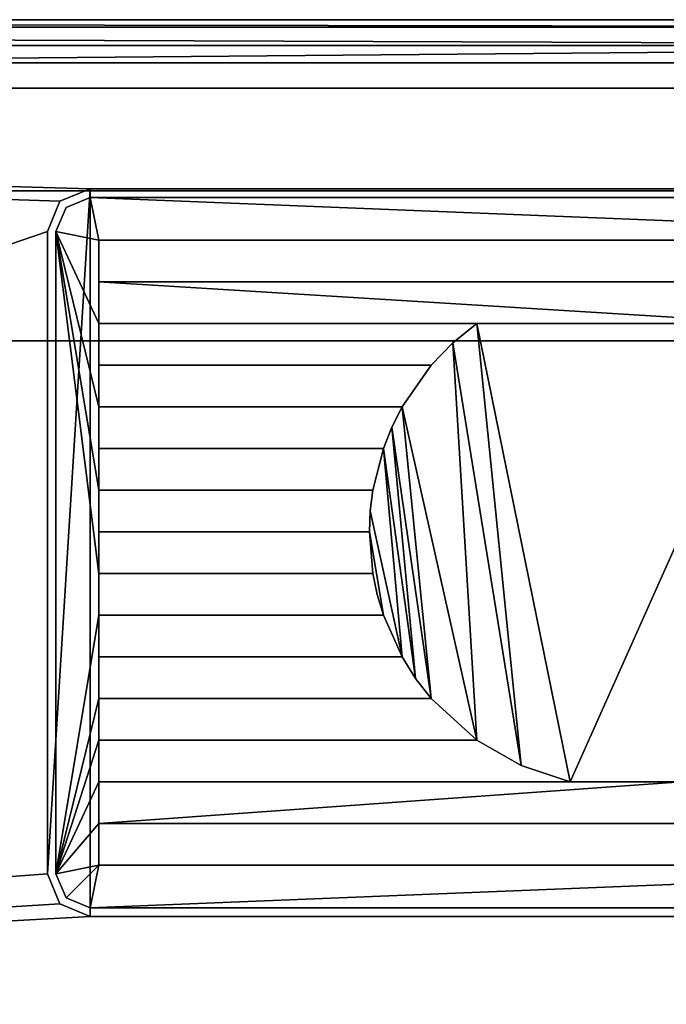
# Model space of a CAD drawing. Header units: millimetres. Extents: x -295 to 295, y -237 to 224.
# Tile 15 of 16: x 121 to 196, y 109 to 224. Entities that reach past the tile are written whole.
import ezdxf

# ---------------------------------------------------------------- set-up
doc = ezdxf.new("R2010")
doc.units = ezdxf.units.MM
doc.layers.add('P-SANR-FIXT', color=6, linetype='Continuous', lineweight=30)

msp = doc.modelspace()

# ---------------------------------------------------------------- meshes
at = {"layer": 'P-SANR-FIXT'}
mesh = msp.add_polyface(dxfattribs=at)
corners = [(-295, 218.53, 552), (-293.53, 222.07, 552), (-289.99, 223.53, 552), (289.99, 223.53, 552), (293.53, 222.07, 552), (295, 218.53, 552), (295, -221.47, 552), (293.54, -225, 552), (290.01, -226.47, 552), (-290.01, -226.47, 552), (-293.54, -225, 552), (-295, -221.47, 552), (-172, -206.46, 552), (-172, -215.6, 552), (285.75, -215.6, 552), (285.75, -182.59, 552), (274.99, -182.59, 552), (274.99, 203.53, 552), (-274.99, 203.53, 552), (-274.99, -206.46, 552)]
mesh.append_faces([[corners[k] for k in face] for face in [(13, 19, 12)]], dxfattribs={"vtx0": -1})
mesh.append_faces([[corners[k] for k in face] for face in [(19, 13, 9, 11)]], dxfattribs={"vtx0": -1, "vtx1": -1, "vtx2": -1, "vtx3": -1})
mesh.append_faces([[corners[k] for k in face] for face in [(6, 14, 15, 5)]], dxfattribs={"vtx0": -1, "vtx2": -1})
mesh.append_faces([[corners[k] for k in face] for face in [(10, 11, 9)]], dxfattribs={"vtx1": -1})
mesh.append_faces([[corners[k] for k in face] for face in [(11, 0, 19)]], dxfattribs={"vtx1": -1, "vtx2": -1})
mesh.append_faces([[corners[k] for k in face] for face in [(18, 19, 0, 2)]], dxfattribs={"vtx1": -1, "vtx2": -1, "vtx3": -1})
mesh.append_faces([[corners[k] for k in face] for face in [(17, 18, 2, 3), (8, 9, 13, 14)]], dxfattribs={"vtx1": -1, "vtx3": -1})
mesh.append_faces([[corners[k] for k in face] for face in [(0, 1, 2)]], dxfattribs={"vtx2": -1})
mesh.append_faces([[corners[k] for k in face] for face in [(15, 16, 17, 5), (3, 4, 5, 17), (6, 7, 8, 14)]], dxfattribs={"vtx2": -1, "vtx3": -1})
mesh = msp.add_polyface(dxfattribs=at)
corners = [(-287.13, 223.53, 614), (287.13, 223.53, 614), (289.99, 223.53, 552), (-289.99, 223.53, 552)]
mesh.append_faces([[corners[k] for k in face] for face in [(1, 2, 3, 0)]])
mesh = msp.add_polyface(dxfattribs=at)
corners = [(287.13, 220.53, 617), (287.13, 222.65, 616.12), (287.13, 223.53, 614), (-287.13, 223.53, 614), (-287.13, 222.65, 616.12), (-287.13, 220.53, 617)]
mesh.append_faces([[corners[k] for k in face] for face in [(1, 3, 4), (4, 0, 1)]], dxfattribs={"vtx0": -1, "vtx2": -1})
mesh.append_faces([[corners[k] for k in face] for face in [(2, 3, 1)]], dxfattribs={"vtx1": -1})
mesh.append_faces([[corners[k] for k in face] for face in [(4, 5, 0)]], dxfattribs={"vtx2": -1})
mesh = msp.add_polyface(dxfattribs=at)
corners = [(-289.13, -218.6, 617), (-288.55, -220.02, 617), (-287.14, -220.6, 617), (287.14, -220.6, 617), (288.55, -220.02, 617), (289.14, -218.6, 617), (289.13, 218.53, 617), (288.55, 219.95, 617), (287.13, 220.53, 617), (-287.13, 220.53, 617), (-288.55, 219.95, 617), (-289.14, 218.53, 617), (-281.13, 215.53, 617), (281.13, 215.53, 617), (283.25, 214.65, 617), (284.13, 212.53, 617), (284.13, -212.6, 617), (283.25, -214.72, 617), (281.13, -215.6, 617), (-281.13, -215.6, 617), (-283.25, -214.72, 617), (-284.13, -212.6, 617), (-284.13, 212.53, 617), (-283.25, 214.65, 617)]
mesh.append_faces([[corners[k] for k in face] for face in [(6, 15, 16, 5), (3, 17, 18, 2), (9, 23, 12, 8)]], dxfattribs={"vtx0": -1, "vtx2": -1})
mesh.append_faces([[corners[k] for k in face] for face in [(14, 15, 6), (13, 14, 8, 12), (16, 17, 5), (22, 23, 11), (20, 21, 0), (19, 20, 2, 18)]], dxfattribs={"vtx1": -1, "vtx2": -1})
mesh.append_faces([[corners[k] for k in face] for face in [(21, 22, 11, 0)]], dxfattribs={"vtx1": -1, "vtx3": -1})
mesh.append_faces([[corners[k] for k in face] for face in [(6, 7, 8, 14), (3, 4, 5, 17), (9, 10, 11, 23), (0, 1, 2, 20)]], dxfattribs={"vtx2": -1, "vtx3": -1})
mesh = msp.add_polyface(dxfattribs=at)
corners = [(-290, 218.5), (290, 218.5), (290, -206.5), (-290, -206.5)]
mesh.append_faces([[corners[k] for k in face] for face in [(3, 0, 1, 2)]])
mesh = msp.add_polyface(dxfattribs=at)
corners = [(251.28, 96, 552), (251.28, -206.5, 552), (290, -206.5, 552), (290, 218.5, 552), (-290, 218.5, 552), (-290, -206.5, 552), (-114.13, -206.5, 552), (-114.13, 96, 552)]
mesh.append_faces([[corners[k] for k in face] for face in [(7, 4, 5, 6)]], dxfattribs={"vtx0": -1})
mesh.append_faces([[corners[k] for k in face] for face in [(2, 3, 0, 1)]], dxfattribs={"vtx1": -1})
mesh.append_faces([[corners[k] for k in face] for face in [(7, 0, 3, 4)]], dxfattribs={"vtx1": -1, "vtx3": -1})
mesh = msp.add_polyface(dxfattribs=at)
corners = [(290, 218.5, 552), (290, 218.5), (-290, 218.5), (-290, 218.5, 552)]
mesh.append_faces([[corners[k] for k in face] for face in [(2, 3, 0, 1)]])
mesh = msp.add_polyface(dxfattribs=at)
corners = [(-162.98, -215.53, 612), (-164.54, -213.65, 612), (-165.07, -211.26, 612), (-165.07, 96.03, 612), (-161.86, 101.15, 612), (-155.96, 103.03, 612), (277.34, 103.03, 612), (281.08, 102.19, 612), (284.07, 99.8, 612), (284.07, 213.16, 612), (283.02, 214.87, 612), (281.13, 215.53, 612), (-281.13, 215.53, 612), (-283.25, 214.65, 612), (-284.13, 212.53, 612), (-284.13, -212.6, 612), (-283.47, -214.49, 612), (-281.76, -215.53, 612), (258.84, 198.78, 612), (258.84, 123.78, 612), (257.38, 120.25, 612), (253.84, 118.78, 612), (128.84, 118.78, 612), (125.31, 120.25, 612), (123.84, 123.78, 612), (123.84, 198.78, 612), (125.31, 202.32, 612), (128.84, 203.78, 612), (253.84, 203.78, 612), (257.38, 202.32, 612)]
mesh.append_faces([[corners[k] for k in face] for face in [(1, 17, 0), (11, 9, 10)]], dxfattribs={"vtx0": -1})
mesh.append_faces([[corners[k] for k in face] for face in [(21, 6, 20), (4, 14, 3), (25, 5, 24), (18, 11, 29)]], dxfattribs={"vtx0": -1, "vtx1": -1})
mesh.append_faces([[corners[k] for k in face] for face in [(17, 1, 2), (15, 2, 3, 14), (12, 4, 5), (5, 22, 23), (22, 5, 6, 21), (12, 26, 27)]], dxfattribs={"vtx0": -1, "vtx2": -1})
mesh.append_faces([[corners[k] for k in face] for face in [(5, 25, 26, 12)]], dxfattribs={"vtx0": -1, "vtx2": -1, "vtx3": -1})
mesh.append_faces([[corners[k] for k in face] for face in [(23, 24, 5), (28, 29, 11)]], dxfattribs={"vtx1": -1, "vtx2": -1})
mesh.append_faces([[corners[k] for k in face] for face in [(18, 19, 9, 11)]], dxfattribs={"vtx1": -1, "vtx2": -1, "vtx3": -1})
mesh.append_faces([[corners[k] for k in face] for face in [(6, 7, 19, 20), (11, 12, 27, 28)]], dxfattribs={"vtx1": -1, "vtx3": -1})
mesh.append_faces([[corners[k] for k in face] for face in [(15, 16, 17, 2), (7, 8, 9, 19), (12, 13, 14, 4)]], dxfattribs={"vtx2": -1, "vtx3": -1})
mesh = msp.add_polyface(dxfattribs=at)
corners = [(281.13, 215.53, 612), (281.13, 215.53, 617), (-281.13, 215.53, 617), (-281.13, 215.53, 612)]
mesh.append_faces([[corners[k] for k in face] for face in [(1, 2, 3, 0)]])
mesh = msp.add_polyface(dxfattribs=at)
corners = [(123.84, 123.78, 562), (125.31, 120.25, 562), (128.84, 118.78, 562), (253.84, 118.78, 562), (257.38, 120.25, 562), (258.84, 123.78, 562), (258.84, 198.78, 562), (257.38, 202.32, 562), (253.84, 203.78, 562), (128.84, 203.78, 562), (125.31, 202.32, 562), (123.84, 198.78, 562)]
mesh.append_faces([[corners[k] for k in face] for face in [(2, 3, 8, 9)]], dxfattribs={"vtx1": -1, "vtx3": -1})
mesh.append_faces([[corners[k] for k in face] for face in [(6, 7, 8, 5)]], dxfattribs={"vtx2": -1})
mesh.append_faces([[corners[k] for k in face] for face in [(0, 1, 2, 9), (3, 4, 5, 8)]], dxfattribs={"vtx2": -1, "vtx3": -1})
mesh.append_faces([[corners[k] for k in face] for face in [(9, 10, 11, 0)]], dxfattribs={"vtx3": -1})
mesh = msp.add_polyface(dxfattribs=at)
corners = [(123.84, 198.78, 562), (125.31, 202.32, 562), (128.84, 203.78, 562), (128.84, 203.78, 612), (125.31, 202.32, 612), (123.84, 198.78, 612)]
mesh.append_faces([[corners[k] for k in face] for face in [(4, 1, 2, 3)]], dxfattribs={"vtx0": -1})
mesh.append_faces([[corners[k] for k in face] for face in [(4, 5, 0, 1)]], dxfattribs={"vtx3": -1})
mesh = msp.add_polyface(dxfattribs=at)
corners = [(253.84, 203.78, 562), (253.84, 203.78, 612), (128.84, 203.78, 612), (128.84, 203.78, 562)]
mesh.append_faces([[corners[k] for k in face] for face in [(1, 2, 3, 0)]])
mesh = msp.add_polyface(dxfattribs=at)
corners = [(257.5, 186.04, 352), (-257.5, 186.04, 352), (-274.99, 203.53, 552), (274.99, 203.53, 552)]
mesh.append_faces([[corners[k] for k in face] for face in [(1, 2, 3, 0)]])
mesh = msp.add_polyface(dxfattribs=at)
corners = [(124.84, 198.78, 612), (126.02, 201.61, 612), (128.84, 202.78, 612), (128.84, 202.78, 610), (126.02, 201.61, 610), (124.84, 198.78, 610)]
mesh.append_faces([[corners[k] for k in face] for face in [(5, 0, 1, 4), (2, 3, 4, 1)]], dxfattribs={"vtx2": -1})
mesh = msp.add_polyface(dxfattribs=at)
corners = [(128.84, 202.78, 612), (126.02, 201.61, 612), (124.84, 198.78, 612), (124.84, 123.78, 612), (126.02, 120.95, 612), (128.84, 119.78, 612), (253.84, 119.78, 612), (256.67, 120.95, 612), (257.84, 123.78, 612), (257.84, 198.78, 612), (256.67, 201.61, 612), (253.84, 202.78, 612), (168.64, 144.25, 612), (129.84, 144.25, 612), (129.84, 149.12, 612), (165.24, 149.12, 612), (166.82, 146.6, 612), (163.06, 153.98, 612), (129.84, 153.98, 612), (129.84, 158.85, 612), (161.83, 158.85, 612), (162.35, 156.39, 612), (161.43, 163.72, 612), (129.84, 163.72, 612), (129.84, 168.58, 612), (161.83, 168.58, 612), (161.53, 166.16, 612), (163.06, 173.45, 612), (129.84, 173.45, 612), (129.84, 178.32, 612), (165.24, 178.32, 612), (164.04, 175.93, 612), (129.84, 129.65, 612), (252.84, 129.65, 612), (252.84, 124.78, 612), (129.84, 124.78, 612), (173.95, 188.05, 612), (171.15, 185.78, 612), (168.64, 183.18, 612), (129.84, 183.18, 612), (129.84, 188.05, 612), (219.63, 173.45, 612), (218.65, 175.93, 612), (217.45, 178.32, 612), (252.84, 178.32, 612), (252.84, 173.45, 612), (221.26, 163.72, 612), (221.16, 166.16, 612), (220.86, 168.58, 612), (252.84, 168.58, 612), (252.84, 163.72, 612), (219.63, 153.98, 612), (220.34, 156.39, 612), (220.86, 158.85, 612), (252.84, 158.85, 612), (252.84, 153.98, 612), (214.05, 144.25, 612), (215.87, 146.6, 612), (217.45, 149.12, 612), (252.84, 149.12, 612), (252.84, 144.25, 612), (197.83, 134.52, 612), (203.53, 136.4, 612), (208.74, 139.38, 612), (252.84, 139.38, 612), (252.84, 134.52, 612), (252.84, 192.92, 612), (129.84, 192.92, 612), (129.84, 197.78, 612), (252.84, 197.78, 612), (208.74, 188.05, 612), (252.84, 188.05, 612), (252.84, 183.18, 612), (214.05, 183.18, 612), (211.54, 185.78, 612), (184.86, 134.52, 612), (129.84, 134.52, 612), (129.84, 139.38, 612), (173.95, 139.38, 612), (179.16, 136.4, 612)]
mesh.append_faces([[corners[k] for k in face] for face in [(53, 46, 52), (7, 34, 6)]], dxfattribs={"vtx0": -1, "vtx1": -1})
mesh.append_faces([[corners[k] for k in face] for face in [(48, 41, 58, 47), (9, 50, 54, 8), (14, 18, 3, 13), (47, 58, 51), (55, 59, 8, 54), (56, 43, 63)]], dxfattribs={"vtx0": -1, "vtx1": -1, "vtx2": -1})
mesh.append_faces([[corners[k] for k in face] for face in [(70, 36, 75, 61)]], dxfattribs={"vtx0": -1, "vtx1": -1, "vtx2": -1, "vtx3": -1})
mesh.append_faces([[corners[k] for k in face] for face in [(63, 43, 73, 74), (9, 72, 44, 45), (9, 45, 49, 50)]], dxfattribs={"vtx0": -1, "vtx1": -1, "vtx3": -1})
mesh.append_faces([[corners[k] for k in face] for face in [(30, 38, 39, 29), (28, 24, 25, 27), (54, 50, 46, 53), (3, 18, 19, 2), (37, 78, 79), (59, 55, 51, 58), (56, 63, 64, 60), (33, 65, 61, 32), (8, 33, 34, 7)]], dxfattribs={"vtx0": -1, "vtx2": -1})
mesh.append_faces([[corners[k] for k in face] for face in [(67, 40, 36, 70), (78, 37, 38, 30), (3, 35, 32, 76), (3, 76, 77, 13), (8, 59, 60, 64), (8, 64, 65, 33)]], dxfattribs={"vtx0": -1, "vtx2": -1, "vtx3": -1})
mesh.append_faces([[corners[k] for k in face] for face in [(68, 0, 1, 2), (69, 10, 11, 0), (56, 41, 42, 43)]], dxfattribs={"vtx0": -1, "vtx3": -1})
mesh.append_faces([[corners[k] for k in face] for face in [(68, 69, 0), (15, 16, 27), (21, 17, 22, 20), (4, 5, 35, 3), (57, 58, 41, 56), (61, 62, 70)]], dxfattribs={"vtx1": -1, "vtx2": -1})
mesh.append_faces([[corners[k] for k in face] for face in [(67, 68, 2, 40), (39, 40, 2, 29), (28, 29, 2, 24), (23, 24, 2, 19), (25, 26, 15, 27), (30, 31, 12, 78), (71, 72, 9, 66), (26, 22, 17, 15), (75, 76, 32, 61)]], dxfattribs={"vtx1": -1, "vtx2": -1, "vtx3": -1})
mesh.append_faces([[corners[k] for k in face] for face in [(36, 37, 79, 75), (66, 67, 70, 71), (22, 23, 19, 20), (31, 27, 16, 12), (72, 73, 43, 44), (69, 66, 9, 10), (46, 47, 51, 52), (45, 41, 48, 49), (74, 70, 62, 63), (17, 18, 14, 15), (12, 13, 77, 78), (34, 35, 5, 6)]], dxfattribs={"vtx1": -1, "vtx3": -1})
mesh = msp.add_polyface(dxfattribs=at)
corners = [(124.84, 198.78, 610), (126.02, 201.61, 610), (128.84, 202.78, 610), (253.84, 202.78, 610), (256.67, 201.61, 610), (257.84, 198.78, 610), (257.84, 123.78, 610), (256.67, 120.95, 610), (253.84, 119.78, 610), (128.84, 119.78, 610), (126.02, 120.95, 610), (124.84, 123.78, 610), (129.84, 144.25, 610), (168.64, 144.25, 610), (166.82, 146.6, 610), (165.24, 149.12, 610), (129.84, 149.12, 610), (129.84, 153.98, 610), (163.06, 153.98, 610), (162.35, 156.39, 610), (161.83, 158.85, 610), (129.84, 158.85, 610), (129.84, 163.72, 610), (161.43, 163.72, 610), (161.53, 166.16, 610), (161.83, 168.58, 610), (129.84, 168.58, 610), (129.84, 173.45, 610), (163.06, 173.45, 610), (164.04, 175.93, 610), (165.24, 178.32, 610), (129.84, 178.32, 610), (252.84, 129.65, 610), (129.84, 129.65, 610), (129.84, 124.78, 610), (252.84, 124.78, 610), (168.64, 183.18, 610), (171.15, 185.78, 610), (173.95, 188.05, 610), (129.84, 188.05, 610), (129.84, 183.18, 610), (217.45, 178.32, 610), (218.65, 175.93, 610), (219.63, 173.45, 610), (252.84, 173.45, 610), (252.84, 178.32, 610), (220.86, 168.58, 610), (221.16, 166.16, 610), (221.26, 163.72, 610), (252.84, 163.72, 610), (252.84, 168.58, 610), (220.86, 158.85, 610), (220.34, 156.39, 610), (219.63, 153.98, 610), (252.84, 153.98, 610), (252.84, 158.85, 610), (217.45, 149.12, 610), (215.87, 146.6, 610), (214.05, 144.25, 610), (252.84, 144.25, 610), (252.84, 149.12, 610), (208.74, 139.38, 610), (203.53, 136.4, 610), (197.83, 134.52, 610), (252.84, 134.52, 610), (252.84, 139.38, 610), (129.84, 192.92, 610), (252.84, 192.92, 610), (252.84, 197.78, 610), (129.84, 197.78, 610), (252.84, 188.05, 610), (208.74, 188.05, 610), (211.54, 185.78, 610), (214.05, 183.18, 610), (252.84, 183.18, 610), (129.84, 134.52, 610), (184.86, 134.52, 610), (179.16, 136.4, 610), (173.95, 139.38, 610), (129.84, 139.38, 610)]
mesh.append_faces([[corners[k] for k in face] for face in [(52, 48, 51)]], dxfattribs={"vtx0": -1, "vtx1": -1})
mesh.append_faces([[corners[k] for k in face] for face in [(73, 41, 61, 72), (45, 74, 5, 44), (50, 44, 5, 49), (30, 78, 13), (75, 33, 11, 79), (12, 79, 11), (63, 76, 71, 62), (53, 56, 47), (61, 41, 58)]], dxfattribs={"vtx0": -1, "vtx1": -1, "vtx2": -1})
mesh.append_faces([[corners[k] for k in face] for face in [(38, 71, 76, 77), (56, 43, 46, 47), (55, 49, 5, 6), (11, 17, 16, 12), (6, 60, 54, 55)]], dxfattribs={"vtx0": -1, "vtx1": -1, "vtx3": -1})
mesh.append_faces([[corners[k] for k in face] for face in [(21, 22, 23, 20), (67, 70, 71, 66), (41, 73, 74, 45), (53, 47, 48, 52), (46, 43, 44, 50), (62, 71, 72, 61), (16, 17, 18, 15), (11, 33, 34, 10), (79, 12, 13, 78)]], dxfattribs={"vtx0": -1, "vtx2": -1})
mesh.append_faces([[corners[k] for k in face] for face in [(0, 69, 66, 39), (0, 39, 40, 31), (0, 31, 27, 26), (0, 26, 22, 21), (15, 24, 25, 28), (5, 74, 70, 67), (18, 23, 24, 15), (33, 75, 76, 63)]], dxfattribs={"vtx0": -1, "vtx2": -1, "vtx3": -1})
mesh.append_faces([[corners[k] for k in face] for face in [(68, 3, 4, 5), (23, 18, 19, 20), (43, 56, 57, 58), (35, 7, 8, 9)]], dxfattribs={"vtx0": -1, "vtx3": -1})
mesh.append_faces([[corners[k] for k in face] for face in [(1, 2, 69, 0), (67, 68, 5), (42, 43, 58, 41)]], dxfattribs={"vtx1": -1, "vtx2": -1})
mesh.append_faces([[corners[k] for k in face] for face in [(38, 39, 66, 71), (36, 37, 78, 30), (59, 60, 6, 65), (64, 65, 6, 32)]], dxfattribs={"vtx1": -1, "vtx2": -1, "vtx3": -1})
mesh.append_faces([[corners[k] for k in face] for face in [(40, 36, 30, 31), (37, 38, 77, 78), (25, 26, 27, 28), (28, 29, 14, 15), (29, 30, 13, 14), (2, 3, 68, 69), (48, 49, 55, 51), (21, 17, 11, 0), (32, 33, 63, 64), (9, 10, 34, 35), (53, 54, 60, 56), (65, 61, 58, 59), (35, 32, 6, 7)]], dxfattribs={"vtx1": -1, "vtx3": -1})
mesh = msp.add_polyface(dxfattribs=at)
corners = [(128.84, 202.78, 612), (253.84, 202.78, 612), (253.84, 202.78, 610), (128.84, 202.78, 610)]
mesh.append_faces([[corners[k] for k in face] for face in [(3, 0, 1, 2)]])
mesh = msp.add_polyface(dxfattribs=at)
corners = [(123.84, 123.78, 612), (123.84, 123.78, 562), (123.84, 198.78, 562), (123.84, 198.78, 612)]
mesh.append_faces([[corners[k] for k in face] for face in [(3, 0, 1, 2)]])
mesh = msp.add_polyface(dxfattribs=at)
corners = [(124.84, 123.78, 612), (124.84, 198.78, 612), (124.84, 198.78, 610), (124.84, 123.78, 610)]
mesh.append_faces([[corners[k] for k in face] for face in [(2, 3, 0, 1)]])
mesh = msp.add_polyface(dxfattribs=at)
corners = [(129.84, 197.78, 612), (129.84, 192.92, 612), (129.84, 192.92, 610), (129.84, 197.78, 610)]
mesh.append_faces([[corners[k] for k in face] for face in [(2, 3, 0, 1)]])
mesh = msp.add_polyface(dxfattribs=at)
corners = [(252.84, 197.78, 612), (129.84, 197.78, 612), (129.84, 197.78, 610), (252.84, 197.78, 610)]
mesh.append_faces([[corners[k] for k in face] for face in [(2, 3, 0, 1)]])
mesh = msp.add_polyface(dxfattribs=at)
corners = [(129.84, 192.92, 612), (252.84, 192.92, 612), (252.84, 192.92, 610), (129.84, 192.92, 610)]
mesh.append_faces([[corners[k] for k in face] for face in [(2, 3, 0, 1)]])
mesh = msp.add_polyface(dxfattribs=at)
corners = [(129.84, 188.05, 612), (129.84, 183.18, 612), (129.84, 183.18, 610), (129.84, 188.05, 610)]
mesh.append_faces([[corners[k] for k in face] for face in [(2, 3, 0, 1)]])
mesh = msp.add_polyface(dxfattribs=at)
corners = [(173.95, 188.05, 612), (129.84, 188.05, 612), (129.84, 188.05, 610), (173.95, 188.05, 610)]
mesh.append_faces([[corners[k] for k in face] for face in [(3, 0, 1, 2)]])
mesh = msp.add_polyface(dxfattribs=at)
corners = [(168.64, 183.18, 612), (171.15, 185.78, 612), (173.95, 188.05, 612), (173.95, 188.05, 610), (171.15, 185.78, 610), (168.64, 183.18, 610)]
mesh.append_faces([[corners[k] for k in face] for face in [(5, 0, 1, 4), (2, 3, 4, 1)]], dxfattribs={"vtx2": -1})
mesh = msp.add_polyface(dxfattribs=at)
corners = [(257.5, -188.96, 352), (-257.5, -188.96, 352), (-257.5, 186.04, 352), (257.5, 186.04, 352)]
mesh.append_faces([[corners[k] for k in face] for face in [(3, 0, 1, 2)]])
mesh = msp.add_polyface(dxfattribs=at)
corners = [(129.84, 183.18, 612), (168.64, 183.18, 612), (168.64, 183.18, 610), (129.84, 183.18, 610)]
mesh.append_faces([[corners[k] for k in face] for face in [(3, 0, 1, 2)]])
mesh = msp.add_polyface(dxfattribs=at)
corners = [(129.84, 178.32, 612), (129.84, 173.45, 612), (129.84, 173.45, 610), (129.84, 178.32, 610)]
mesh.append_faces([[corners[k] for k in face] for face in [(2, 3, 0, 1)]])
mesh = msp.add_polyface(dxfattribs=at)
corners = [(165.24, 178.32, 612), (129.84, 178.32, 612), (129.84, 178.32, 610), (165.24, 178.32, 610)]
mesh.append_faces([[corners[k] for k in face] for face in [(2, 3, 0, 1)]])
mesh = msp.add_polyface(dxfattribs=at)
corners = [(163.06, 173.45, 612), (164.04, 175.93, 612), (165.24, 178.32, 612), (165.24, 178.32, 610), (164.04, 175.93, 610), (163.06, 173.45, 610)]
mesh.append_faces([[corners[k] for k in face] for face in [(5, 0, 1, 4), (2, 3, 4, 1)]], dxfattribs={"vtx2": -1})
mesh = msp.add_polyface(dxfattribs=at)
corners = [(129.84, 173.45, 612), (163.06, 173.45, 612), (163.06, 173.45, 610), (129.84, 173.45, 610)]
mesh.append_faces([[corners[k] for k in face] for face in [(2, 3, 0, 1)]])
mesh = msp.add_polyface(dxfattribs=at)
corners = [(129.84, 168.58, 612), (129.84, 163.72, 612), (129.84, 163.72, 610), (129.84, 168.58, 610)]
mesh.append_faces([[corners[k] for k in face] for face in [(2, 3, 0, 1)]])
mesh = msp.add_polyface(dxfattribs=at)
corners = [(161.83, 168.58, 612), (129.84, 168.58, 612), (129.84, 168.58, 610), (161.83, 168.58, 610)]
mesh.append_faces([[corners[k] for k in face] for face in [(2, 3, 0, 1)]])
mesh = msp.add_polyface(dxfattribs=at)
corners = [(161.43, 163.72, 612), (161.53, 166.16, 612), (161.83, 168.58, 612), (161.83, 168.58, 610), (161.53, 166.16, 610), (161.43, 163.72, 610)]
mesh.append_faces([[corners[k] for k in face] for face in [(5, 0, 1, 4), (2, 3, 4, 1)]], dxfattribs={"vtx2": -1})
mesh = msp.add_polyface(dxfattribs=at)
corners = [(129.84, 163.72, 612), (161.43, 163.72, 612), (161.43, 163.72, 610), (129.84, 163.72, 610)]
mesh.append_faces([[corners[k] for k in face] for face in [(2, 3, 0, 1)]])
mesh = msp.add_polyface(dxfattribs=at)
corners = [(129.84, 158.85, 612), (129.84, 153.98, 612), (129.84, 153.98, 610), (129.84, 158.85, 610)]
mesh.append_faces([[corners[k] for k in face] for face in [(2, 3, 0, 1)]])
mesh = msp.add_polyface(dxfattribs=at)
corners = [(161.83, 158.85, 612), (129.84, 158.85, 612), (129.84, 158.85, 610), (161.83, 158.85, 610)]
mesh.append_faces([[corners[k] for k in face] for face in [(2, 3, 0, 1)]])
mesh = msp.add_polyface(dxfattribs=at)
corners = [(163.06, 153.98, 612), (162.35, 156.39, 612), (161.83, 158.85, 612), (161.83, 158.85, 610), (162.35, 156.39, 610), (163.06, 153.98, 610)]
mesh.append_faces([[corners[k] for k in face] for face in [(4, 5, 0, 1), (1, 2, 3, 4)]], dxfattribs={"vtx3": -1})
mesh = msp.add_polyface(dxfattribs=at)
corners = [(129.84, 153.98, 612), (163.06, 153.98, 612), (163.06, 153.98, 610), (129.84, 153.98, 610)]
mesh.append_faces([[corners[k] for k in face] for face in [(2, 3, 0, 1)]])
mesh = msp.add_polyface(dxfattribs=at)
corners = [(129.84, 149.12, 612), (129.84, 144.25, 612), (129.84, 144.25, 610), (129.84, 149.12, 610)]
mesh.append_faces([[corners[k] for k in face] for face in [(2, 3, 0, 1)]])
mesh = msp.add_polyface(dxfattribs=at)
corners = [(165.24, 149.12, 612), (129.84, 149.12, 612), (129.84, 149.12, 610), (165.24, 149.12, 610)]
mesh.append_faces([[corners[k] for k in face] for face in [(2, 3, 0, 1)]])
mesh = msp.add_polyface(dxfattribs=at)
corners = [(168.64, 144.25, 612), (166.82, 146.6, 612), (165.24, 149.12, 612), (165.24, 149.12, 610), (166.82, 146.6, 610), (168.64, 144.25, 610)]
mesh.append_faces([[corners[k] for k in face] for face in [(4, 5, 0, 1), (1, 2, 3, 4)]], dxfattribs={"vtx3": -1})
mesh = msp.add_polyface(dxfattribs=at)
corners = [(129.84, 144.25, 612), (168.64, 144.25, 612), (168.64, 144.25, 610), (129.84, 144.25, 610)]
mesh.append_faces([[corners[k] for k in face] for face in [(3, 0, 1, 2)]])
mesh = msp.add_polyface(dxfattribs=at)
corners = [(129.84, 139.38, 612), (129.84, 134.52, 612), (129.84, 134.52, 610), (129.84, 139.38, 610)]
mesh.append_faces([[corners[k] for k in face] for face in [(2, 3, 0, 1)]])
mesh = msp.add_polyface(dxfattribs=at)
corners = [(173.95, 139.38, 612), (129.84, 139.38, 612), (129.84, 139.38, 610), (173.95, 139.38, 610)]
mesh.append_faces([[corners[k] for k in face] for face in [(3, 0, 1, 2)]])
mesh = msp.add_polyface(dxfattribs=at)
corners = [(184.86, 134.52, 612), (179.16, 136.4, 612), (173.95, 139.38, 612), (173.95, 139.38, 610), (179.16, 136.4, 610), (184.86, 134.52, 610)]
mesh.append_faces([[corners[k] for k in face] for face in [(4, 5, 0, 1), (1, 2, 3, 4)]], dxfattribs={"vtx3": -1})
mesh = msp.add_polyface(dxfattribs=at)
corners = [(129.84, 134.52, 612), (184.86, 134.52, 612), (184.86, 134.52, 610), (129.84, 134.52, 610)]
mesh.append_faces([[corners[k] for k in face] for face in [(2, 3, 0, 1)]])
mesh = msp.add_polyface(dxfattribs=at)
corners = [(129.84, 129.65, 612), (129.84, 124.78, 612), (129.84, 124.78, 610), (129.84, 129.65, 610)]
mesh.append_faces([[corners[k] for k in face] for face in [(2, 3, 0, 1)]])
mesh = msp.add_polyface(dxfattribs=at)
corners = [(252.84, 129.65, 612), (129.84, 129.65, 612), (129.84, 129.65, 610), (252.84, 129.65, 610)]
mesh.append_faces([[corners[k] for k in face] for face in [(2, 3, 0, 1)]])
mesh = msp.add_polyface(dxfattribs=at)
corners = [(129.84, 124.78, 612), (252.84, 124.78, 612), (252.84, 124.78, 610), (129.84, 124.78, 610)]
mesh.append_faces([[corners[k] for k in face] for face in [(3, 0, 1, 2)]])
mesh = msp.add_polyface(dxfattribs=at)
corners = [(128.84, 118.78, 562), (125.31, 120.25, 562), (123.84, 123.78, 562), (123.84, 123.78, 612), (125.31, 120.25, 612), (128.84, 118.78, 612)]
mesh.append_faces([[corners[k] for k in face] for face in [(4, 1, 2, 3)]], dxfattribs={"vtx0": -1})
mesh.append_faces([[corners[k] for k in face] for face in [(4, 5, 0, 1)]], dxfattribs={"vtx3": -1})
mesh = msp.add_polyface(dxfattribs=at)
corners = [(128.84, 119.78, 612), (126.02, 120.95, 612), (124.84, 123.78, 612), (124.84, 123.78, 610), (126.02, 120.95, 610), (128.84, 119.78, 610)]
mesh.append_faces([[corners[k] for k in face] for face in [(5, 0, 1, 4), (2, 3, 4, 1)]], dxfattribs={"vtx2": -1})
mesh = msp.add_polyface(dxfattribs=at)
corners = [(253.84, 119.78, 612), (128.84, 119.78, 612), (128.84, 119.78, 610), (253.84, 119.78, 610)]
mesh.append_faces([[corners[k] for k in face] for face in [(3, 0, 1, 2)]])
mesh = msp.add_polyface(dxfattribs=at)
corners = [(128.84, 118.78, 562), (128.84, 118.78, 612), (253.84, 118.78, 612), (253.84, 118.78, 562)]
mesh.append_faces([[corners[k] for k in face] for face in [(1, 2, 3, 0)]])

doc.saveas('drawing.dxf')
